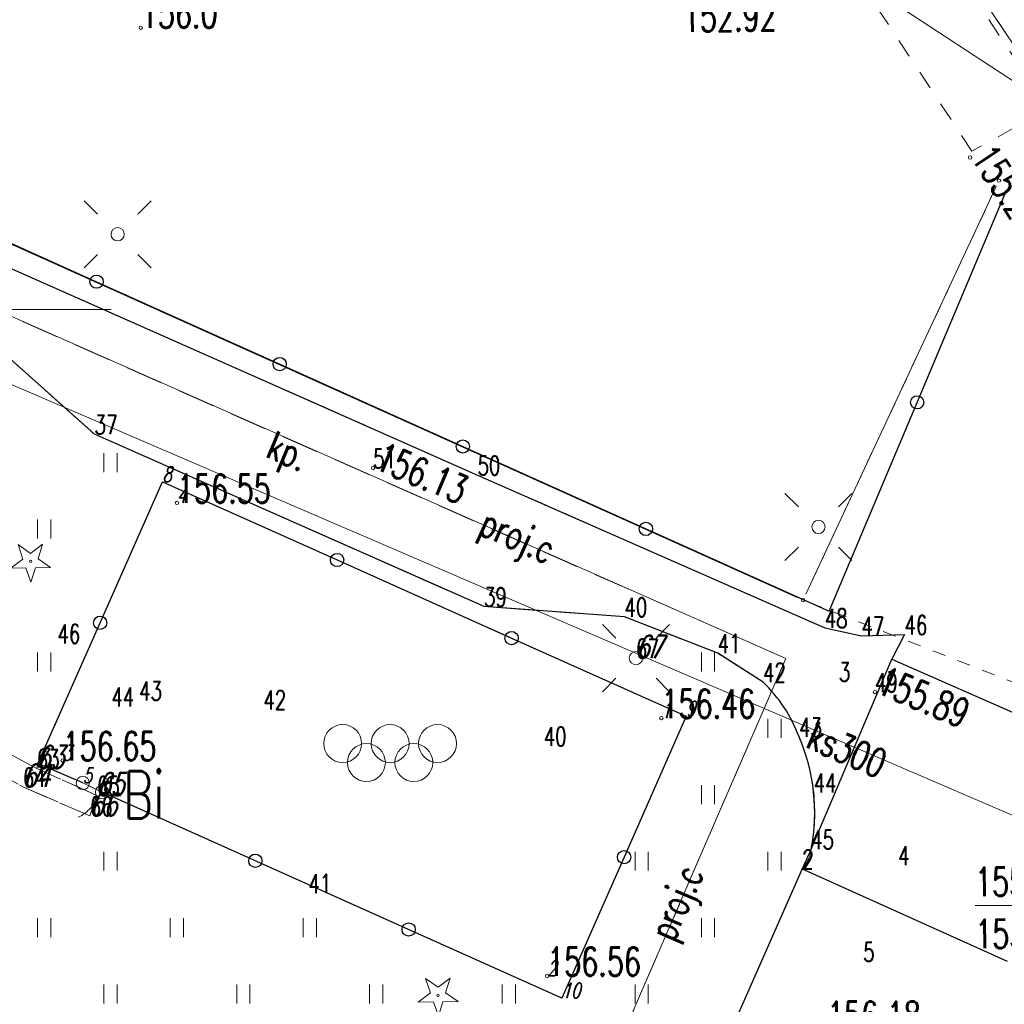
# Model space of a CAD drawing. Header units: metres. Extents: x 8438757 to 16876328, y 5732263 to 11465158.
# Tile 8 of 19: x 8438942 to 8438994, y 5732419 to 5732470. Entities that reach past the tile are written whole.
import ezdxf
from ezdxf.enums import TextEntityAlignment as Align

# ---------------------------------------------------------------- set-up
doc = ezdxf.new("R2010")
doc.units = ezdxf.units.M
doc.header["$MEASUREMENT"] = 0
for name, pattern in [('1', [0]), ('2_1', [0]), ('2_BUBS05', [2.1, 1.4, -0.7]), ('2_KTCR02', [3, 2, -1]), ('2_KTJZ01', [4, 3, -1]), ('2_KTKR01', [0]), ('2_KTPL01', [4, 3, -1]), ('2_PTRW01', [2, 1, -1]), ('2_PTTU', [2.1, 1.4, -0.7]), ('4_1', [0]), ('4_SUPC_P_01', [3, 2, -1]), ('4_SUPK_01', [0]), ('GDE', [0]), ('GUZ', [1.4, 0.7, -0.7])]:
    doc.linetypes.add(name, pattern=pattern)
doc.layers.get('0').update_dxf_attribs({"color": 250, "linetype": 'CONTINUOUS', "lineweight": 100})
for name, color, linetype, lineweight in [('BUBS_L_4', 7, '2_BUBS05', 18), ('Dzialki', 7, 'GDE', 18), ('KRZYZE2000_L_0', 7, '1', 18), ('KTCR_L_1', 7, '2_KTCR02', 18), ('KTJZ_L_0', 7, '2_KTJZ01', 18), ('KTKR_L_0', 7, '2_KTKR01', 25), ('KTOK_L_3', 7, '2_1', 18), ('KTOK_L_4', 7, 'CONTINUOUS', 25), ('KTPL_E_T_0', 7, 'CONTINUOUS', 15), ('KTPL_L_0', 7, '2_KTPL01', 18), ('Numery_uzytkow', 7, 'CONTINUOUS', 25), ('OBOP_T_0', 3, 'CONTINUOUS', 18), ('PIKIETY_3_T_0', 255, 'CONTINUOUS', 0), ('PIKIETY_T_1', 5, 'CONTINUOUS', 18), ('PIKIETY_T_3', 5, 'CONTINUOUS', 18), ('PTRW_L_0', 7, '2_PTRW01', 18), ('PTTU_L_2', 7, '2_PTTU', 18), ('Punkty', 7, 'CONTINUOUS', 18), ('RTPW_T_0', 7, 'CONTINUOUS', 15), ('RTPW_T_1', 7, 'CONTINUOUS', 15), ('SUPK_E_T_4', 34, 'CONTINUOUS', 15), ('SUPK_L_4', 34, '4_SUPK_01', 18), ('SUPP_E_T_1', 200, 'CONTINUOUS', 15), ('SUPP_L_1', 7, '4_SUPC_P_01', 18), ('SUSM_T_0', 7, 'CONTINUOUS', 18), ('SUSM_T_3', 7, 'CONTINUOUS', 18), ('SUTK_T_0', 7, 'CONTINUOUS', 18), ('Uzytki', 7, 'GUZ', 18)]:
    doc.layers.add(name, color=color, linetype=linetype, lineweight=lineweight)
doc.styles.get("Standard").update_dxf_attribs({"font": 'Simplex.SHX', "width": 0.75})

# ---------------------------------------------------------------- blocks, each defined once
blk = doc.blocks.new('GRO')
at = {"linetype": 'Continuous'}
blk.add_circle((0, 0), 0.09, dxfattribs=at)
blk = doc.blocks.new('2_BUBS05')
at = {"linetype": 'Continuous'}
for centre in [(-2.5, 0.646), (0, 0.646), (2.5, 0.646), (-1.25, -0.354), (1.25, -0.354)]:
    blk.add_circle(centre, 1, dxfattribs=at)
blk = doc.blocks.new('2_OBOP01_01')
at = {"linetype": 'Continuous'}
for p, q in [((-0.402, 0.125), (-0.658, 0.883)), ((-0.658, 0.883), (-0.005, 0.421)), ((-0.005, 0.421), (0.636, 0.899)), ((0.636, 0.899), (0.398, 0.135)), ((-1.043, -0.353), (-0.402, 0.125)), ((0.398, 0.135), (1.052, -0.327)), ((-0.243, -0.343), (-1.043, -0.353)), ((0.014, -1.101), (-0.243, -0.343)), ((0.251, -0.337), (0.014, -1.101)), ((1.052, -0.327), (0.251, -0.337))]:
    blk.add_line(p, q, dxfattribs=at)
blk.add_circle((0, 0), 0.06, dxfattribs=at)
blk = doc.blocks.new('2_PTTU04')
at = {"linetype": 'Continuous'}
for p, q in [((-0.35, -0.5), (-0.35, 0.5)), ((0.35, -0.5), (0.35, 0.5))]:
    blk.add_line(p, q, dxfattribs=at)
blk = doc.blocks.new('2_RTPW01')
at = {"linetype": 'Continuous'}
blk.add_circle((0, 0), 0.09, dxfattribs=at)
blk = doc.blocks.new('2_RTPW02')
at = {"linetype": 'Continuous'}
blk.add_circle((0, 0), 0.09, dxfattribs=at)
blk = doc.blocks.new('4_SUSM04_01')
at = {"linetype": 'Continuous'}
blk.add_circle((0, 0), 0.35, dxfattribs=at)
blk = doc.blocks.new('4_SUSM01_01')
at = {"linetype": 'Continuous'}
for p, q in [((-1.0607, 1.0607), (-1.7678, 1.7678)), ((1.0607, 1.0607), (1.7678, 1.7678)), ((-1.0607, -1.0607), (-1.7678, -1.7678)), ((1.0607, -1.0607), (1.7678, -1.7678))]:
    blk.add_line(p, q, dxfattribs=at)
blk = doc.blocks.new('4_SUSM01')
at = {"linetype": 'Continuous'}
for p, q in [((-1.0607, 1.0607), (-1.7678, 1.7678)), ((1.0607, 1.0607), (1.7678, 1.7678)), ((-1.0607, -1.0607), (-1.7678, -1.7678)), ((1.0607, -1.0607), (1.7678, -1.7678))]:
    blk.add_line(p, q, dxfattribs=at)
blk.add_circle((0, 0), 0.35, dxfattribs=at)

msp = doc.modelspace()

# ---------------------------------------------------------------- linework, layer by layer
at = {"layer": 'BUBS_L_4', "linetype": '2_BUBS05'}
for p, q in [((8438943.127, 5732431.231), (8438949.697, 5732446.081)), ((8438949.697, 5732446.081), (8438977.307, 5732433.731)), ((8438977.307, 5732433.731), (8438970.757, 5732418.871)), ((8438945.497, 5732430.211), (8438943.127, 5732431.231)), ((8438946.507, 5732429.731), (8438945.497, 5732430.211)), ((8438970.757, 5732418.871), (8438946.507, 5732429.731))]:
    msp.add_line(p, q, dxfattribs=at)
at = {"layer": 'Dzialki'}
for p, q in [((8438998.202, 5732463.676), (8438945.712, 5732542.117)), ((8438888.917, 5732482.302), (8438983.157, 5732439.991)), ((8438888.917, 5732482.302), (8438983.157, 5732439.991)), ((8438983.611, 5732440.159), (8438993.653, 5732461.653))]:
    msp.add_line(p, q, dxfattribs=at)
at = {"layer": 'KRZYZE2000_L_0', "linetype": '1'}
msp.add_line((8438926.997, 5732455.161), (8438946.997, 5732455.161), dxfattribs=at)
at = {"layer": 'KTCR_L_1', "linetype": '2_KTCR02'}
for p, q in [((8438943.067, 5732430.981), (8438931.897, 5732436.931)), ((8438931.657, 5732435.881), (8438942.337, 5732430.001)), ((8438946.237, 5732429.551), (8438943.067, 5732430.981)), ((8438942.337, 5732430.001), (8438945.867, 5732428.481)), ((8438945.867, 5732428.481), (8438946.237, 5732429.551))]:
    msp.add_line(p, q, dxfattribs=at)
at = {"layer": 'KTJZ_L_0', "linetype": '2_KTJZ01'}
for q in [(8438974.472, 5732405.447), (8438994.227, 5732420.821)]:
    msp.add_line((8438983.427, 5732425.681), q, dxfattribs=at)
at = {"layer": 'KTKR_L_0', "linetype": '2_KTKR01'}
for p, q in [((8438933.417, 5732460.994), (8438966.307, 5732446.441)), ((8438946.117, 5732448.591), (8438939.957, 5732454.091)), ((8438966.647, 5732439.511), (8438946.117, 5732448.591)), ((8438966.307, 5732446.441), (8438984.617, 5732438.391)), ((8438974.057, 5732438.971), (8438966.647, 5732439.511)), ((8438978.967, 5732437.051), (8438974.057, 5732438.971)), ((8438984.617, 5732438.391), (8438986.547, 5732437.961)), ((8438986.547, 5732437.961), (8438988.817, 5732438.031)), ((8438988.817, 5732438.031), (8438988.152, 5732436.741)), ((8438981.357, 5732435.531), (8438978.967, 5732437.051)), ((8438983.897, 5732426.731), (8438988.152, 5732436.741)), ((8438988.152, 5732436.741), (8439011.683, 5732426.373)), ((8438983.427, 5732425.681), (8438974.472, 5732405.447)), ((8438983.427, 5732425.681), (8438994.227, 5732420.821))]:
    msp.add_line(p, q, dxfattribs=at)
for centre, radius, start, end in [((8438976.001, 5732429.941), 7.742, 20.4162, 46.2288), ((8438974.044, 5732428.654), 10.039, 348.9583, 23.4027), ((8438946.519, 5732442.832), 40.699, 335.076, 336.6956)]:
    msp.add_arc(centre, radius, start, end, dxfattribs=at)
at = {"layer": 'KTOK_L_3'}
for p, q in [((8438945.989, 5732429.977), (8438945.497, 5732430.211)), ((8438946.507, 5732429.731), (8438945.989, 5732429.977)), ((8438946.454, 5732429.646), (8438946.401, 5732429.56)), ((8438946.507, 5732429.731), (8438946.454, 5732429.646)), ((8438946.126, 5732429.159), (8438946.068, 5732429.088)), ((8438946.189, 5732429.24), (8438946.126, 5732429.159)), ((8438946.242, 5732429.315), (8438946.189, 5732429.24)), ((8438946.295, 5732429.4), (8438946.242, 5732429.315)), ((8438946.353, 5732429.484), (8438946.295, 5732429.4)), ((8438946.401, 5732429.56), (8438946.353, 5732429.484)), ((8438945.632, 5732428.641), (8438945.568, 5732428.594)), ((8438945.701, 5732428.697), (8438945.632, 5732428.641)), ((8438945.765, 5732428.755), (8438945.701, 5732428.697)), ((8438945.829, 5732428.814), (8438945.765, 5732428.755)), ((8438945.888, 5732428.874), (8438945.829, 5732428.814)), ((8438945.951, 5732428.944), (8438945.888, 5732428.874)), ((8438946.01, 5732429.016), (8438945.951, 5732428.944)), ((8438946.068, 5732429.088), (8438946.01, 5732429.016)), ((8438945.374, 5732428.465), (8438945.243, 5732428.406)), ((8438945.439, 5732428.501), (8438945.374, 5732428.465)), ((8438945.503, 5732428.548), (8438945.439, 5732428.501)), ((8438945.568, 5732428.594), (8438945.503, 5732428.548))]:
    msp.add_line(p, q, dxfattribs=at)
for centre in [(8438945.497, 5732430.211), (8438946.507, 5732429.731)]:
    msp.add_circle(centre, 0.35, dxfattribs=at)
at = {"layer": 'KTOK_L_4'}
for p, q in [((8438907.604, 5732474.008), (8438946.22, 5732456.634)), ((8438936.566, 5732460.978), (8438946.22, 5732456.634)), ((8438989.483, 5732450.273), (8438994.13, 5732461.285)), ((8438946.22, 5732456.634), (8438975.182, 5732443.604)), ((8438946.22, 5732456.634), (8438955.874, 5732452.291)), ((8438955.874, 5732452.291), (8438965.528, 5732447.947)), ((8438984.836, 5732439.261), (8438989.483, 5732450.273)), ((8438965.528, 5732447.947), (8438984.836, 5732439.261)), ((8438946.412, 5732438.656), (8438949.697, 5732446.081)), ((8438949.697, 5732446.081), (8438958.9, 5732441.965)), ((8438975.182, 5732443.604), (8438984.836, 5732439.261)), ((8438958.9, 5732441.965), (8438968.103, 5732437.848)), ((8438943.127, 5732431.231), (8438946.412, 5732438.656)), ((8438968.103, 5732437.848), (8438977.307, 5732433.731)), ((8438977.307, 5732433.731), (8438974.032, 5732426.301)), ((8438945.497, 5732430.211), (8438943.127, 5732431.231)), ((8438962.673, 5732422.491), (8438946.507, 5732429.731)), ((8438974.032, 5732426.301), (8438970.757, 5732418.871)), ((8438970.757, 5732418.871), (8438962.673, 5732422.491))]:
    msp.add_line(p, q, dxfattribs=at)
for centre in [(8438946.22, 5732456.634), (8438955.874, 5732452.291), (8438989.483, 5732450.273), (8438965.528, 5732447.947), (8438975.182, 5732443.604), (8438958.9, 5732441.965), (8438946.412, 5732438.656), (8438968.103, 5732437.848), (8438974.032, 5732426.301), (8438954.59, 5732426.111), (8438962.673, 5732422.491)]:
    msp.add_circle(centre, 0.35, dxfattribs=at)
at = {"layer": 'KTPL_L_0', "linetype": '2_KTPL01'}
for p, q in [((8438966.307, 5732446.441), (8438915.207, 5732469.051)), ((8438966.307, 5732446.441), (8438915.207, 5732469.051)), ((8438939.957, 5732454.091), (8438946.117, 5732448.591)), ((8438946.117, 5732448.591), (8438966.647, 5732439.511)), ((8438984.617, 5732438.391), (8438966.307, 5732446.441)), ((8438966.647, 5732439.511), (8438974.057, 5732438.971)), ((8438974.057, 5732438.971), (8438978.967, 5732437.051)), ((8438986.547, 5732437.961), (8438984.617, 5732438.391)), ((8438988.817, 5732438.031), (8438986.547, 5732437.961)), ((8438988.152, 5732436.741), (8438988.817, 5732438.031)), ((8438978.967, 5732437.051), (8438981.357, 5732435.531)), ((8438983.897, 5732426.731), (8438988.152, 5732436.741))]:
    msp.add_line(p, q, dxfattribs=at)
for centre, radius, start, end in [((8438976.001, 5732429.941), 7.742, 20.4162, 46.2288), ((8438974.044, 5732428.654), 10.039, 6.0459, 23.4027), ((8438974.044, 5732428.654), 10.039, 348.9583, 6.0459)]:
    msp.add_arc(centre, radius, start, end, dxfattribs=at)
at = {"layer": 'PTRW_L_0', "linetype": '2_PTRW01'}
for p, q in [((8438965.722, 5732512.176), (8438996.363, 5732465.744)), ((8438992.374, 5732463.506), (8438961.358, 5732510.449)), ((8438996.363, 5732465.744), (8438992.374, 5732463.506))]:
    msp.add_line(p, q, dxfattribs=at)
at = {"layer": 'PTTU_L_2', "linetype": '2_PTTU'}
for p, q in [((8438946.117, 5732448.591), (8438939.957, 5732454.091)), ((8438966.647, 5732439.511), (8438946.117, 5732448.591)), ((8438949.697, 5732446.081), (8438943.127, 5732431.231)), ((8438977.307, 5732433.731), (8438949.697, 5732446.081)), ((8438974.057, 5732438.971), (8438966.647, 5732439.511)), ((8438978.967, 5732437.051), (8438974.057, 5732438.971)), ((8438943.067, 5732430.981), (8438931.897, 5732436.931)), ((8438931.657, 5732435.881), (8438942.337, 5732430.001)), ((8438970.757, 5732418.871), (8438977.307, 5732433.731)), ((8438943.067, 5732430.981), (8438943.127, 5732431.231)), ((8438943.127, 5732431.231), (8438945.497, 5732430.211)), ((8438946.237, 5732429.551), (8438943.067, 5732430.981)), ((8438945.497, 5732430.211), (8438946.507, 5732429.731)), ((8438942.337, 5732430.001), (8438945.867, 5732428.481)), ((8438946.507, 5732429.731), (8438970.757, 5732418.871)), ((8438945.867, 5732428.481), (8438946.237, 5732429.551))]:
    msp.add_line(p, q, dxfattribs=at)
at = {"layer": 'PTTU_L_2', "linetype": '2_KTJZ01'}
msp.add_line((8438983.427, 5732425.681), (8438974.472, 5732405.447), dxfattribs=at)
for centre, radius, start, end in [((8439913.968, 5733904.579), 1740.076, 237.497691, 237.590954), ((8438976.001, 5732429.941), 7.742, 20.4162, 46.2288), ((8438974.044, 5732428.654), 10.039, 6.0459, 23.4027), ((8438974.044, 5732428.654), 10.039, 348.9583, 6.0459), ((8438981.937, 5732426.978), 1.975, 318.9552, 352.8165)]:
    msp.add_arc(centre, radius, start, end, dxfattribs=at)
at = {"layer": 'SUPK_L_4', "linetype": '4_SUPK_01'}
for p, q in [((8439018.062, 5732451.754), (8438985.432, 5732473.189)), ((8438999.986, 5732426.147), (8438939.476, 5732452.181))]:
    msp.add_line(p, q, dxfattribs=at)
at = {"layer": 'SUPK_L_4', "linetype": '4_1'}
for p, q in [((8438985.432, 5732473.189), (8439018.062, 5732451.754)), ((8438939.476, 5732452.181), (8438999.986, 5732426.147)), ((8438939.476, 5732452.181), (8438999.986, 5732426.147))]:
    msp.add_line(p, q, dxfattribs=at)
at = {"layer": 'SUPP_L_1', "linetype": '4_SUPC_P_01'}
for p, q in [((8438982.558, 5732436.765), (8438911.527, 5732468.131)), ((8438982.558, 5732436.765), (8438911.527, 5732468.131)), ((8438970.185, 5732408.215), (8438982.558, 5732436.765))]:
    msp.add_line(p, q, dxfattribs=at)
at = {"layer": 'SUPP_L_1', "linetype": '4_1'}
for p, q in [((8438982.558, 5732436.765), (8438911.527, 5732468.131)), ((8438982.558, 5732436.765), (8438911.527, 5732468.131)), ((8438970.185, 5732408.215), (8438982.558, 5732436.765)), ((8438970.185, 5732408.215), (8438982.558, 5732436.765))]:
    msp.add_line(p, q, dxfattribs=at)
at = {"layer": 'SUTK_T_0', "linetype": 'Continuous'}
msp.add_line((8438992.536, 5732423.75), (8438997.748, 5732423.774), dxfattribs=at)
at = {"layer": 'Uzytki'}
for p, q in [((8438945.456, 5732542.499), (8438998.458, 5732463.294)), ((8438993.653, 5732461.653), (8438983.611, 5732440.159)), ((8438983.784, 5732439.728), (8439015.21, 5732427.465))]:
    msp.add_line(p, q, dxfattribs=at)

# ---------------------------------------------------------------- block references
at = {"layer": 'BUBS_L_4'}
msp.add_blockref('2_BUBS05', (8438961.696, 5732431.643), dxfattribs=at)
at = {"layer": 'OBOP_T_0'}
for p in [(8438942.742, 5732441.891), (8438964.226, 5732419.02)]:
    msp.add_blockref('2_OBOP01_01', p, dxfattribs=at)
at = {"layer": 'PTTU_L_2'}
for p in [(8438946.957, 5732447.091), (8438943.457, 5732443.591), (8438943.457, 5732436.591), (8438978.457, 5732436.591), (8438981.957, 5732433.091), (8438978.457, 5732429.591), (8438946.957, 5732426.091), (8438974.957, 5732426.091), (8438981.957, 5732426.091), (8438943.457, 5732422.591), (8438950.457, 5732422.591), (8438957.457, 5732422.591), (8438978.457, 5732422.591), (8438946.957, 5732419.091), (8438953.957, 5732419.091), (8438960.957, 5732419.091), (8438967.957, 5732419.091), (8438974.957, 5732419.091)]:
    msp.add_blockref('2_PTTU04', p, dxfattribs=at)
at = {"layer": 'Punkty'}
for p in [(8438993.797, 5732461.961), (8438983.467, 5732439.851)]:
    msp.add_blockref('GRO', p, dxfattribs=at)
at = {"layer": 'RTPW_T_0'}
msp.add_blockref('2_RTPW01', (8438948.551, 5732470.018), dxfattribs=at)
at = {"layer": 'RTPW_T_1'}
for p in [(8438992.279, 5732463.177), (8438960.797, 5732446.811), (8438950.457, 5732444.971), (8438987.257, 5732435.001), (8438975.997, 5732433.631), (8438944.427, 5732431.401), (8438969.977, 5732420.041)]:
    msp.add_blockref('2_RTPW02', p, dxfattribs=at)
at = {"layer": 'SUSM_T_0'}
for name, p in [('4_SUSM01_01', (8438947.331, 5732459.132)), ('4_SUSM01_01', (8438984.279, 5732443.707)), ('4_SUSM01', (8438974.657, 5732436.791))]:
    msp.add_blockref(name, p, dxfattribs=at)
at = {"layer": 'SUSM_T_3'}
for p in [(8438947.331, 5732459.132), (8438984.279, 5732443.707)]:
    msp.add_blockref('4_SUSM04_01', p, dxfattribs=at)

# ---------------------------------------------------------------- texts
at = {"layer": 'KTPL_E_T_0', "width": 0.7}
msp.add_text('kp.', height=1.5, rotation=337.2176, dxfattribs=at).set_placement((8438956.228, 5732447.485), align=Align.MIDDLE)
at = {"layer": 'Numery_uzytkow', "width": 0.7}
msp.add_text('Bi', height=2.5, dxfattribs=at).set_placement((8438947.623, 5732430.835), align=Align.TOP_LEFT)
at = {"layer": 'PIKIETY_3_T_0', "oblique": 15, "width": 0.7}
for s, p in [('8', (8438949.697, 5732446.081)), ('4', (8438950.457, 5732444.971)), ('1', (8438975.997, 5732433.631)), ('9', (8438977.307, 5732433.731)), ('7', (8438943.127, 5732431.231)), ('3', (8438944.427, 5732431.401)), ('5', (8438945.497, 5732430.211)), ('6', (8438946.507, 5732429.731)), ('2', (8438969.977, 5732420.041)), ('10', (8438970.757, 5732418.871))]:
    msp.add_text(s, height=0.8, dxfattribs=at).set_placement(p)
at = {"layer": 'PIKIETY_T_1', "width": 0.7}
for s, p in [('37', (8438946.117, 5732448.591)), ('51', (8438960.797, 5732446.811)), ('50', (8438966.307, 5732446.441)), ('39', (8438966.647, 5732439.511)), ('40', (8438974.057, 5732438.971)), ('48', (8438984.617, 5732438.391)), ('46', (8438988.817, 5732438.031)), ('46', (8438944.157, 5732437.571)), ('47', (8438986.547, 5732437.961)), ('41', (8438978.967, 5732437.051)), ('67', (8438974.657, 5732436.791)), ('42', (8438981.357, 5732435.531)), ('3', (8438985.357, 5732435.561)), ('49', (8438987.257, 5732435.001)), ('43', (8438948.467, 5732434.561)), ('44', (8438946.997, 5732434.241)), ('42', (8438955.017, 5732434.081)), ('43', (8438983.257, 5732432.641)), ('40', (8438969.797, 5732432.161)), ('63', (8438943.067, 5732430.981)), ('64', (8438942.337, 5732430.001)), ('44', (8438984.027, 5732429.711)), ('65', (8438946.237, 5732429.551)), ('66', (8438945.867, 5732428.481)), ('45', (8438983.897, 5732426.731)), ('2', (8438983.427, 5732425.681)), ('4', (8438988.487, 5732425.881)), ('41', (8438957.387, 5732424.411)), ('5', (8438986.637, 5732420.801))]:
    msp.add_text(s, height=1, dxfattribs=at).set_placement(p)
at = {"layer": 'PIKIETY_T_3', "oblique": 15, "width": 0.7}
for s, p in [('67', (8438974.657, 5732436.791)), ('63', (8438943.067, 5732430.981)), ('64', (8438942.337, 5732430.001)), ('65', (8438946.237, 5732429.551)), ('66', (8438945.867, 5732428.481))]:
    msp.add_text(s, height=1.2, dxfattribs=at).set_placement(p)
at = {"layer": 'RTPW_T_0', "width": 0.7}
msp.add_text('156.0', height=1.5, dxfattribs=at).set_placement((8438948.551, 5732470.018))
at = {"layer": 'RTPW_T_1', "width": 0.7}
for s, rotation, p in [('155.28', 303.2481, (8438992.279, 5732463.177)), ('156.13', 337.0747, (8438960.797, 5732446.811)), ('155.89', 337.3192, (8438987.257, 5732435.001)), ('156.18', 359.9391, (8438984.727, 5732417.191))]:
    msp.add_text(s, height=1.5, rotation=rotation, dxfattribs=at).set_placement(p)
for s, p in [('156.55', (8438950.457, 5732444.971)), ('156.46', (8438975.997, 5732433.631)), ('156.65', (8438944.427, 5732431.401)), ('156.56', (8438969.977, 5732420.041))]:
    msp.add_text(s, height=1.5, dxfattribs=at).set_placement(p)
at = {"layer": 'SUPK_E_T_4', "width": 0.7}
msp.add_text('ks300', height=1.5, rotation=336.4218, dxfattribs=at).set_placement((8438985.789, 5732431.968), align=Align.MIDDLE)
at = {"layer": 'SUPP_E_T_1', "width": 0.7}
for rotation, p in [(336.1745, (8438968.342, 5732443.043)), (66.5685, (8438976.953, 5732423.832))]:
    msp.add_text('proj.c', height=1.5, rotation=rotation, dxfattribs=at).set_placement(p, align=Align.MIDDLE)
at = {"layer": 'SUTK_T_0', "width": 0.7}
for s, rotation, p in [('152.92', 1.03, (8438977.11, 5732471.293)), ('155.90', 0.27, (8438992.527, 5732425.75)), ('153.27', 0.27, (8438992.54, 5732423))]:
    msp.add_text(s, height=1.5, rotation=rotation, dxfattribs=at).set_placement(p, align=Align.TOP_LEFT)

doc.saveas('drawing.dxf')
